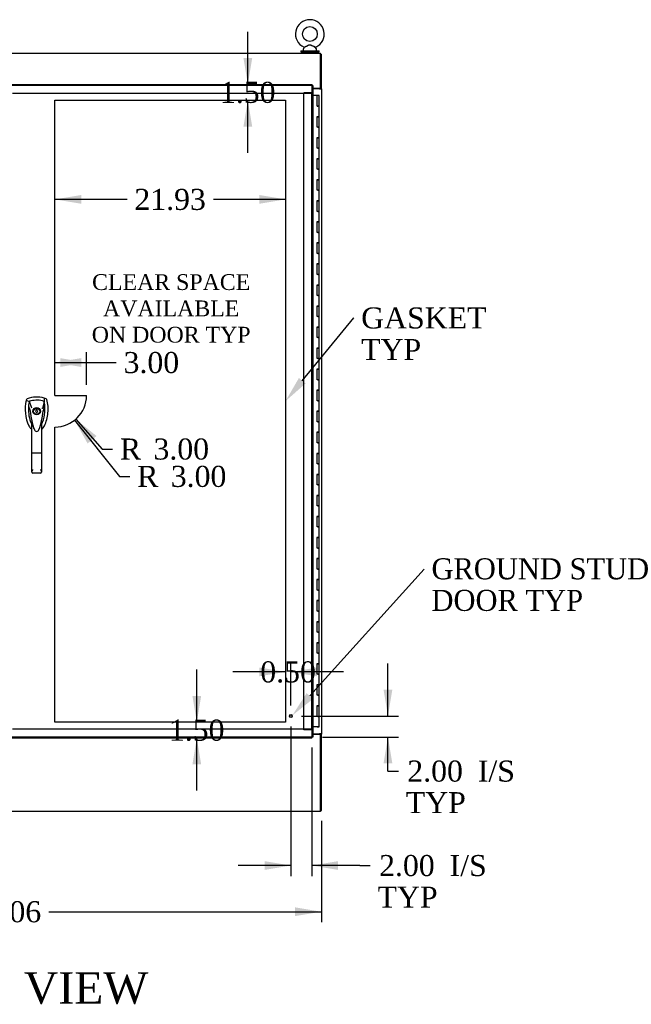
# Model space of a CAD drawing. Header units: inches. Extents: x 2 to 538, y -2 to 358.
# Tile 5 of 18: x 162 to 220, y 115 to 209. Entities that reach past the tile are written whole.
import ezdxf
from ezdxf import colors
from ezdxf.entities.mleader import LeaderData, LeaderLine
from ezdxf.enums import TextEntityAlignment as Align
from ezdxf.lldxf.tags import DXFTag
from ezdxf.math import Vec2, Vec3

# ---------------------------------------------------------------- set-up
doc = ezdxf.new("R2010")
doc.units = ezdxf.units.IN
doc.header["$MEASUREMENT"] = 0
for name, color, linetype in [('COM54578-60', 7, 'Continuous'), ('COM56746-3', 7, 'Continuous'), ('COM71117-4', 7, 'Continuous'), ('COM71118-4', 7, 'Continuous'), ('COM71119-3', 7, 'Continuous'), ('Default', 7, 'Continuous'), ('DV1_Default', 7, 'Continuous'), ('GSK11033', 7, 'Continuous'), ('HAN13066', 7, 'Continuous'), ('SCS00680', 7, 'Continuous'), ('STD21878', 7, 'Continuous'), ('WAF25362', 7, 'Continuous'), ('WAM254785', 7, 'Continuous')]:
    doc.layers.add(name, color=color, linetype=linetype)
doc.styles.add('SEACAD_Times_New_Roman', font='times.ttf')
tags = doc.linetypes.add('HIDDEN2', pattern=[0.1875, 0.125, -0.0625]).pattern_tags.tags
tags[6:7] = [DXFTag(74, 4), DXFTag(75, 0), DXFTag(340, '0'), DXFTag(46, 0.0), DXFTag(50, 0.0), DXFTag(44, 0.0), DXFTag(45, 0.0)]
tags[4:5] = [DXFTag(74, 4), DXFTag(75, 0), DXFTag(340, '0'), DXFTag(46, 0.0), DXFTag(50, 0.0), DXFTag(44, 0.0), DXFTag(45, 0.0)]
doc.dimstyles.new('HAMMOND_(STH_-_540x360)', dxfattribs={"dimtxt": 2, "dimasz": 2.5, "dimexe": 1, "dimexo": 1, "dimgap": 0.5, "dimtad": 0, "dimtih": 1, "dimtoh": 1, "dimzin": 0, "dimdsep": 46, "dimtxsty": 'SEACAD_Times_New_Roman', "dimblk1": '_SE_FILLED', "dimblk2": '_SE_FILLED', "dimsah": 1, "dimcen": 1, "dimadec": 0, "dimazin": 0, "dimtfac": 0.8, "dimtofl": 0, "dimtmove": 0, "dimatfit": 3, "dimfxl": 1, "dimtolj": 1, "dimtzin": 0, "dimarcsym": 0})

# ---------------------------------------------------------------- blocks, each defined once
blk = doc.blocks.new('DMBLK384')
at = {"layer": 'DV1_Default', "linetype": 'Continuous'}
for points in [[(183.543, 205.021), (183.959, 202.521), (184.376, 205.021)], [(183.543, 198.521), (184.376, 198.521), (183.959, 201.021)]]:
    blk.add_hatch(color=7, dxfattribs=at).paths.add_polyline_path(points)
at = {"layer": 'DV1_Default', "color": 7, "linetype": 'Continuous'}
for p, q in [((183.959, 202.521), (183.959, 207.521)), ((183.959, 196.021), (183.959, 201.021))]:
    blk.add_line(p, q, dxfattribs=at)
at = {"layer": 'DV1_Default', "color": 7, "linetype": 'Continuous', "style": 'SEACAD_Times_New_Roman'}
blk.add_text('1.50', height=2, dxfattribs=at).set_placement((181.305, 202.771), align=Align.TOP_LEFT)
blk = doc.blocks.new('_SE_FILLED')
at = {"color": 0}
blk.add_line((0, 0), (-1, 0), dxfattribs=at)
blk.add_solid([(0, 0), (-1, -0.1665), (-1, 0.1665), (0, 0)], dxfattribs=at)
blk = doc.blocks.new('DMBLK385')
at = {"layer": 'DV1_Default', "linetype": 'Continuous'}
for points in [[(178.689, 144.396), (179.105, 141.896), (179.522, 144.396)], [(178.689, 137.896), (179.522, 137.896), (179.105, 140.396)]]:
    blk.add_hatch(color=7, dxfattribs=at).paths.add_polyline_path(points)
at = {"layer": 'DV1_Default', "color": 7, "linetype": 'Continuous'}
for p, q in [((179.105, 141.896), (179.105, 146.896)), ((179.105, 135.396), (179.105, 140.396))]:
    blk.add_line(p, q, dxfattribs=at)
at = {"layer": 'DV1_Default', "color": 7, "linetype": 'Continuous', "style": 'SEACAD_Times_New_Roman'}
blk.add_text('1.50', height=2, dxfattribs=at).set_placement((176.451, 142.146), align=Align.TOP_LEFT)
blk = doc.blocks.new('DMBLK386')
at = {"layer": 'DV1_Default', "linetype": 'Continuous'}
for points in [[(185.047, 147.101), (185.047, 146.267), (187.547, 146.684)], [(190.547, 147.101), (188.047, 146.684), (190.547, 146.267)]]:
    blk.add_hatch(color=7, dxfattribs=at).paths.add_polyline_path(points)
at = {"layer": 'DV1_Default', "color": 7, "linetype": 'Continuous'}
for p, q in [((188.047, 143.491), (188.047, 147.684)), ((187.547, 146.684), (182.547, 146.684)), ((193.047, 146.684), (188.047, 146.684))]:
    blk.add_line(p, q, dxfattribs=at)
at = {"layer": 'DV1_Default', "color": 7, "linetype": 'Continuous', "style": 'SEACAD_Times_New_Roman'}
blk.add_text('0.50', height=2, dxfattribs=at).set_placement((185.143, 147.684), align=Align.TOP_LEFT)
blk = doc.blocks.new('DMBLK387')
at = {"layer": 'DV1_Default', "linetype": 'Continuous'}
for points in [[(168.117, 176.507), (165.617, 176.09), (168.117, 175.674)], [(166.117, 176.507), (166.117, 175.674), (168.617, 176.09)]]:
    blk.add_hatch(color=7, dxfattribs=at).paths.add_polyline_path(points)
at = {"layer": 'DV1_Default', "color": 7, "linetype": 'Continuous'}
for p, q in [((165.617, 173.958), (165.617, 177.09)), ((168.617, 173.958), (168.617, 177.09)), ((165.617, 176.09), (170.442, 176.09)), ((170.442, 176.09), (171.442, 176.09))]:
    blk.add_line(p, q, dxfattribs=at)
at = {"layer": 'DV1_Default', "color": 7, "linetype": 'Continuous', "style": 'SEACAD_Times_New_Roman'}
blk.add_text('3.00', height=2, dxfattribs=at).set_placement((172.142, 177.09), align=Align.TOP_LEFT)
blk = doc.blocks.new('DMBLK388')
at = {"layer": 'DV1_Default', "linetype": 'Continuous'}
blk.add_hatch(color=7, dxfattribs=at).paths.add_polyline_path([(169.564, 169.105), (167.599, 170.706), (168.938, 168.554)])
at = {"layer": 'DV1_Default', "color": 7, "linetype": 'Continuous'}
for p, q in [((167.599, 170.706), (170.096, 167.869)), ((170.096, 167.869), (171.096, 167.869))]:
    blk.add_line(p, q, dxfattribs=at)
at = {"layer": 'DV1_Default', "color": 7, "linetype": 'Continuous', "style": 'SEACAD_Times_New_Roman'}
for s, p in [('R', (171.796, 168.869)), ('3.00', (174.987, 168.869))]:
    blk.add_text(s, height=2, dxfattribs=at).set_placement(p, align=Align.TOP_LEFT)
blk = doc.blocks.new('DMBLK406')
at = {"layer": 'Default', "linetype": 'Continuous'}
for points in [[(133.394, 123.471), (133.394, 124.305), (130.894, 123.888)], [(188.454, 123.471), (190.954, 123.888), (188.454, 124.305)]]:
    blk.add_hatch(color=7, dxfattribs=at).paths.add_polyline_path(points)
at = {"layer": 'Default', "color": 7, "linetype": 'Continuous'}
for p, q in [((130.894, 132.522), (130.894, 122.888)), ((190.954, 132.522), (190.954, 122.888)), ((130.894, 123.888), (156.811, 123.888)), ((165.036, 123.888), (190.954, 123.888))]:
    blk.add_line(p, q, dxfattribs=at)
at = {"layer": 'Default', "color": 7, "linetype": 'Continuous', "style": 'SEACAD_Times_New_Roman'}
blk.add_text('60.06', height=2, dxfattribs=at).set_placement((157.511, 124.888), align=Align.TOP_LEFT)
blk = doc.blocks.new('DMBLK410')
at = {"layer": 'Default', "linetype": 'Continuous'}
for points in [[(197.701, 144.991), (196.867, 144.991), (197.284, 142.491)], [(197.701, 137.991), (197.284, 140.491), (196.867, 137.991)]]:
    blk.add_hatch(color=7, dxfattribs=at).paths.add_polyline_path(points)
at = {"layer": 'Default', "color": 7, "linetype": 'Continuous'}
for p, q in [((197.284, 142.491), (197.284, 147.491)), ((189.047, 142.491), (198.284, 142.491)), ((191.047, 140.491), (198.284, 140.491)), ((197.284, 137.256), (197.284, 140.491)), ((197.284, 137.256), (198.284, 137.256))]:
    blk.add_line(p, q, dxfattribs=at)
at = {"layer": 'Default', "color": 7, "linetype": 'Continuous', "style": 'SEACAD_Times_New_Roman'}
for s, p in [('2.00', (199.126, 138.256)), ('I/S', (205.834, 138.256)), ('TYP', (198.984, 135.256))]:
    blk.add_text(s, height=2, dxfattribs=at).set_placement(p, align=Align.TOP_LEFT)
blk = doc.blocks.new('DMBLK411')
at = {"layer": 'Default', "linetype": 'Continuous'}
blk.add_hatch(color=7, dxfattribs=at).paths.add_polyline_path([(169.369, 168.915), (167.486, 170.612), (168.717, 168.396)])
at = {"layer": 'Default', "color": 7, "linetype": 'Continuous'}
for p, q in [((167.486, 170.612), (171.74, 165.269)), ((171.74, 165.269), (172.74, 165.269))]:
    blk.add_line(p, q, dxfattribs=at)
at = {"layer": 'Default', "color": 7, "linetype": 'Continuous', "style": 'SEACAD_Times_New_Roman'}
for s, p in [('R', (173.44, 166.269)), ('3.00', (176.631, 166.269))]:
    blk.add_text(s, height=2, dxfattribs=at).set_placement(p, align=Align.TOP_LEFT)
blk = doc.blocks.new('DMBLK413')
at = {"layer": 'Default', "linetype": 'Continuous'}
for points in [[(185.547, 127.861), (188.047, 128.277), (185.547, 128.694)], [(192.547, 127.861), (192.547, 128.694), (190.047, 128.277)]]:
    blk.add_hatch(color=7, dxfattribs=at).paths.add_polyline_path(points)
at = {"layer": 'Default', "color": 7, "linetype": 'Continuous'}
for p, q in [((188.047, 141.491), (188.047, 127.277)), ((190.047, 139.491), (190.047, 127.277)), ((188.047, 128.277), (183.047, 128.277)), ((194.601, 128.277), (190.047, 128.277)), ((194.601, 128.277), (195.601, 128.277))]:
    blk.add_line(p, q, dxfattribs=at)
at = {"layer": 'Default', "color": 7, "linetype": 'Continuous', "style": 'SEACAD_Times_New_Roman'}
for s, p in [('2.00', (196.443, 129.277)), ('I/S', (203.151, 129.277)), ('TYP', (196.301, 126.277))]:
    blk.add_text(s, height=2, dxfattribs=at).set_placement(p, align=Align.TOP_LEFT)
blk = doc.blocks.new('DMBLK414')
at = {"layer": 'Default', "linetype": 'Continuous'}
for points in [[(168.117, 191.181), (168.117, 192.015), (165.617, 191.598)], [(185.047, 191.181), (187.547, 191.598), (185.047, 192.015)]]:
    blk.add_hatch(color=7, dxfattribs=at).paths.add_polyline_path(points)
at = {"layer": 'Default', "color": 7, "linetype": 'Continuous'}
for p, q in [((172.47, 191.598), (165.617, 191.598)), ((187.547, 191.598), (180.695, 191.598))]:
    blk.add_line(p, q, dxfattribs=at)
at = {"layer": 'Default', "color": 7, "linetype": 'Continuous', "style": 'SEACAD_Times_New_Roman'}
blk.add_text('21.93', height=2, dxfattribs=at).set_placement((173.17, 192.598), align=Align.TOP_LEFT)
blk = doc.blocks.new('SE')
at = {"layer": 'COM54578-60', "color": 7, "linetype": 'Continuous'}
for p, q in [((190.56, 201.458), (190.142, 201.458)), ((190.56, 200.458), (190.56, 201.458)), ((190.744, 201.458), (190.56, 201.458)), ((190.744, 200.458), (190.744, 201.458)), ((190.56, 200.458), (190.627, 200.458)), ((190.744, 200.458), (190.56, 200.458)), ((190.577, 200.458), (190.577, 200.458)), ((190.744, 200.458), (190.627, 200.458)), ((190.677, 200.458), (190.677, 200.458)), ((190.744, 199.457), (190.744, 200.458)), ((190.744, 199.458), (190.51, 199.458)), ((190.627, 199.457), (190.56, 199.457)), ((190.56, 198.458), (190.56, 199.457)), ((190.627, 199.457), (190.744, 199.457)), ((190.744, 198.458), (190.744, 199.458)), ((190.627, 198.458), (190.56, 198.458)), ((190.627, 198.458), (190.744, 198.458)), ((190.744, 198.458), (190.627, 198.458)), ((190.744, 197.457), (190.744, 198.458)), ((190.744, 197.458), (190.51, 197.458)), ((190.627, 197.457), (190.56, 197.457)), ((190.56, 196.458), (190.56, 197.457)), ((190.627, 197.457), (190.744, 197.457)), ((190.744, 196.458), (190.744, 197.458)), ((190.627, 196.458), (190.56, 196.458)), ((190.627, 196.458), (190.744, 196.458)), ((190.744, 196.458), (190.627, 196.458)), ((190.744, 195.457), (190.744, 196.458)), ((190.744, 195.458), (190.51, 195.458)), ((190.627, 195.457), (190.56, 195.457)), ((190.56, 194.458), (190.56, 195.457)), ((190.627, 195.457), (190.744, 195.457)), ((190.744, 194.458), (190.744, 195.458)), ((190.627, 194.458), (190.56, 194.458)), ((190.627, 194.458), (190.744, 194.458)), ((190.744, 194.458), (190.627, 194.458)), ((190.744, 193.457), (190.744, 194.458)), ((190.744, 193.458), (190.51, 193.458)), ((190.627, 193.457), (190.56, 193.457)), ((190.56, 192.458), (190.56, 193.457)), ((190.627, 193.457), (190.744, 193.457)), ((190.744, 192.458), (190.744, 193.458)), ((190.627, 192.458), (190.56, 192.458)), ((190.627, 192.458), (190.744, 192.458)), ((190.744, 192.458), (190.627, 192.458)), ((190.744, 191.457), (190.744, 192.458)), ((190.744, 191.458), (190.51, 191.458)), ((190.627, 191.457), (190.56, 191.457)), ((190.56, 190.458), (190.56, 191.457)), ((190.627, 191.457), (190.744, 191.457)), ((190.744, 190.458), (190.744, 191.458)), ((190.627, 190.458), (190.56, 190.458)), ((190.627, 190.458), (190.744, 190.458)), ((190.744, 190.458), (190.627, 190.458)), ((190.744, 189.457), (190.744, 190.458)), ((190.744, 189.458), (190.51, 189.458)), ((190.627, 189.457), (190.56, 189.457)), ((190.56, 188.458), (190.56, 189.457)), ((190.627, 189.457), (190.744, 189.457)), ((190.744, 188.458), (190.744, 189.458)), ((190.627, 188.458), (190.56, 188.458)), ((190.627, 188.458), (190.744, 188.458)), ((190.744, 188.458), (190.627, 188.458)), ((190.744, 187.457), (190.744, 188.458)), ((190.744, 187.458), (190.51, 187.458)), ((190.627, 187.457), (190.56, 187.457)), ((190.56, 186.458), (190.56, 187.457)), ((190.627, 187.457), (190.744, 187.457)), ((190.744, 186.458), (190.744, 187.458)), ((190.627, 186.458), (190.56, 186.458)), ((190.627, 186.458), (190.744, 186.458)), ((190.744, 186.458), (190.627, 186.458)), ((190.744, 185.457), (190.744, 186.458)), ((190.744, 185.458), (190.51, 185.458)), ((190.627, 185.457), (190.56, 185.457)), ((190.56, 184.458), (190.56, 185.457)), ((190.627, 185.457), (190.744, 185.457)), ((190.744, 184.458), (190.744, 185.458)), ((190.627, 184.458), (190.56, 184.458)), ((190.627, 184.458), (190.744, 184.458)), ((190.744, 184.458), (190.627, 184.458)), ((190.744, 183.457), (190.744, 184.458)), ((190.744, 183.458), (190.51, 183.458)), ((190.627, 183.457), (190.56, 183.457)), ((190.56, 182.458), (190.56, 183.457)), ((190.627, 183.457), (190.744, 183.457)), ((190.744, 182.458), (190.744, 183.458)), ((190.627, 182.458), (190.56, 182.458)), ((190.627, 182.458), (190.744, 182.458)), ((190.744, 182.458), (190.627, 182.458)), ((190.744, 181.457), (190.744, 182.458)), ((190.744, 181.458), (190.51, 181.458)), ((190.627, 181.457), (190.56, 181.457)), ((190.56, 180.458), (190.56, 181.457)), ((190.627, 181.457), (190.744, 181.457)), ((190.744, 180.458), (190.744, 181.458)), ((190.627, 180.458), (190.56, 180.458)), ((190.627, 180.458), (190.744, 180.458)), ((190.744, 180.458), (190.627, 180.458)), ((190.744, 179.457), (190.744, 180.458)), ((190.744, 179.458), (190.51, 179.458)), ((190.627, 179.457), (190.56, 179.457)), ((190.56, 178.458), (190.56, 179.457)), ((190.627, 179.457), (190.744, 179.457)), ((190.744, 178.458), (190.744, 179.458)), ((190.627, 178.458), (190.56, 178.458)), ((190.627, 178.458), (190.744, 178.458)), ((190.744, 178.458), (190.627, 178.458)), ((190.744, 177.457), (190.744, 178.458)), ((190.744, 177.458), (190.51, 177.458)), ((190.627, 177.457), (190.56, 177.457)), ((190.56, 176.458), (190.56, 177.457)), ((190.627, 177.457), (190.744, 177.457)), ((190.744, 176.458), (190.744, 177.458)), ((190.627, 176.458), (190.56, 176.458)), ((190.627, 176.458), (190.744, 176.458)), ((190.744, 176.458), (190.627, 176.458)), ((190.744, 175.457), (190.744, 176.458)), ((190.744, 175.458), (190.51, 175.458)), ((190.627, 175.457), (190.56, 175.457)), ((190.56, 174.458), (190.56, 175.457)), ((190.627, 175.457), (190.744, 175.457)), ((190.744, 174.458), (190.744, 175.458)), ((190.627, 174.458), (190.56, 174.458)), ((190.627, 174.458), (190.744, 174.458)), ((190.744, 174.458), (190.627, 174.458)), ((190.744, 173.457), (190.744, 174.458)), ((190.744, 173.458), (190.51, 173.458)), ((190.627, 173.457), (190.56, 173.457)), ((190.56, 172.458), (190.56, 173.457)), ((190.627, 173.457), (190.744, 173.457)), ((190.744, 172.458), (190.744, 173.458)), ((190.627, 172.458), (190.56, 172.458)), ((190.627, 172.458), (190.744, 172.458)), ((190.744, 172.458), (190.627, 172.458)), ((190.744, 171.457), (190.744, 172.458)), ((190.744, 171.458), (190.51, 171.458)), ((190.627, 171.457), (190.56, 171.457)), ((190.56, 170.458), (190.56, 171.457)), ((190.627, 171.457), (190.744, 171.457)), ((190.744, 170.458), (190.744, 171.458)), ((190.627, 170.458), (190.56, 170.458)), ((190.627, 170.458), (190.744, 170.458)), ((190.744, 170.458), (190.627, 170.458)), ((190.744, 169.457), (190.744, 170.458)), ((190.744, 169.458), (190.51, 169.458)), ((190.627, 169.457), (190.56, 169.457)), ((190.56, 168.458), (190.56, 169.457)), ((190.627, 169.457), (190.744, 169.457)), ((190.744, 168.458), (190.744, 169.458)), ((190.627, 168.458), (190.56, 168.458)), ((190.627, 168.458), (190.744, 168.458)), ((190.744, 168.458), (190.627, 168.458)), ((190.744, 167.457), (190.744, 168.458)), ((190.744, 167.458), (190.51, 167.458)), ((190.627, 167.457), (190.56, 167.457)), ((190.56, 166.458), (190.56, 167.457)), ((190.627, 167.457), (190.744, 167.457)), ((190.744, 166.458), (190.744, 167.458)), ((190.627, 166.458), (190.56, 166.458)), ((190.627, 166.458), (190.744, 166.458)), ((190.744, 166.458), (190.627, 166.458)), ((190.744, 165.457), (190.744, 166.458)), ((190.744, 165.458), (190.51, 165.458)), ((190.627, 165.457), (190.56, 165.457)), ((190.56, 164.458), (190.56, 165.457)), ((190.627, 165.457), (190.744, 165.457)), ((190.744, 164.458), (190.744, 165.458)), ((190.627, 164.458), (190.56, 164.458)), ((190.627, 164.458), (190.744, 164.458)), ((190.744, 164.458), (190.627, 164.458)), ((190.744, 163.457), (190.744, 164.458)), ((190.744, 163.458), (190.51, 163.458)), ((190.627, 163.457), (190.56, 163.457)), ((190.56, 162.458), (190.56, 163.457)), ((190.627, 163.457), (190.744, 163.457)), ((190.744, 162.458), (190.744, 163.458)), ((190.627, 162.458), (190.56, 162.458)), ((190.627, 162.458), (190.744, 162.458)), ((190.744, 162.458), (190.627, 162.458)), ((190.744, 161.457), (190.744, 162.458)), ((190.744, 161.458), (190.51, 161.458)), ((190.627, 161.457), (190.56, 161.457)), ((190.56, 160.458), (190.56, 161.457)), ((190.627, 161.457), (190.744, 161.457)), ((190.744, 160.458), (190.744, 161.458)), ((190.627, 160.458), (190.56, 160.458)), ((190.627, 160.458), (190.744, 160.458)), ((190.744, 160.458), (190.627, 160.458)), ((190.744, 159.457), (190.744, 160.458)), ((190.744, 159.458), (190.51, 159.458)), ((190.627, 159.457), (190.56, 159.457)), ((190.56, 158.458), (190.56, 159.457)), ((190.627, 159.457), (190.744, 159.457)), ((190.744, 158.458), (190.744, 159.458)), ((190.627, 158.458), (190.56, 158.458)), ((190.627, 158.458), (190.744, 158.458)), ((190.744, 158.458), (190.627, 158.458)), ((190.744, 157.457), (190.744, 158.458)), ((190.744, 157.458), (190.51, 157.458)), ((190.627, 157.457), (190.56, 157.457)), ((190.56, 156.458), (190.56, 157.457)), ((190.627, 157.457), (190.744, 157.457)), ((190.744, 156.458), (190.744, 157.458)), ((190.627, 156.458), (190.56, 156.458)), ((190.627, 156.458), (190.744, 156.458)), ((190.744, 156.458), (190.627, 156.458)), ((190.744, 155.457), (190.744, 156.458)), ((190.744, 155.458), (190.51, 155.458)), ((190.627, 155.457), (190.56, 155.457)), ((190.56, 154.458), (190.56, 155.457)), ((190.627, 155.457), (190.744, 155.457)), ((190.744, 154.458), (190.744, 155.458)), ((190.627, 154.458), (190.56, 154.458)), ((190.627, 154.458), (190.744, 154.458)), ((190.744, 154.458), (190.627, 154.458)), ((190.744, 153.457), (190.744, 154.458)), ((190.744, 153.458), (190.51, 153.458)), ((190.627, 153.457), (190.56, 153.457)), ((190.56, 152.458), (190.56, 153.457)), ((190.627, 153.457), (190.744, 153.457)), ((190.744, 152.458), (190.744, 153.458)), ((190.627, 152.458), (190.56, 152.458)), ((190.627, 152.458), (190.744, 152.458)), ((190.744, 152.458), (190.627, 152.458)), ((190.744, 151.457), (190.744, 152.458)), ((190.744, 151.458), (190.51, 151.458)), ((190.627, 151.457), (190.56, 151.457)), ((190.56, 150.458), (190.56, 151.457)), ((190.627, 151.457), (190.744, 151.457)), ((190.744, 150.458), (190.744, 151.458)), ((190.627, 150.458), (190.56, 150.458)), ((190.627, 150.458), (190.744, 150.458)), ((190.744, 150.458), (190.627, 150.458)), ((190.744, 149.457), (190.744, 150.458)), ((190.744, 149.458), (190.51, 149.458)), ((190.627, 149.457), (190.56, 149.457)), ((190.56, 148.458), (190.56, 149.457)), ((190.627, 149.457), (190.744, 149.457)), ((190.744, 148.458), (190.744, 149.458)), ((190.627, 148.458), (190.56, 148.458)), ((190.627, 148.458), (190.744, 148.458)), ((190.744, 148.458), (190.627, 148.458)), ((190.744, 147.457), (190.744, 148.458)), ((190.744, 147.458), (190.51, 147.458)), ((190.627, 147.457), (190.56, 147.457)), ((190.56, 146.458), (190.56, 147.457)), ((190.627, 147.457), (190.744, 147.457)), ((190.744, 146.458), (190.744, 147.458)), ((190.627, 146.458), (190.56, 146.458)), ((190.627, 146.458), (190.744, 146.458)), ((190.744, 146.458), (190.627, 146.458)), ((190.744, 145.457), (190.744, 146.458)), ((190.744, 145.458), (190.51, 145.458)), ((190.627, 145.457), (190.56, 145.457)), ((190.56, 144.458), (190.56, 145.457)), ((190.627, 145.457), (190.744, 145.457)), ((190.744, 144.458), (190.744, 145.458)), ((190.627, 144.458), (190.56, 144.458)), ((190.627, 144.458), (190.744, 144.458)), ((190.744, 144.458), (190.627, 144.458)), ((190.744, 143.457), (190.744, 144.458)), ((190.744, 143.458), (190.51, 143.458)), ((190.56, 142.458), (190.56, 143.457)), ((190.627, 143.457), (190.56, 143.457)), ((190.627, 143.457), (190.744, 143.457)), ((190.744, 142.458), (190.744, 143.458)), ((190.627, 142.458), (190.56, 142.458)), ((190.627, 142.458), (190.744, 142.458)), ((190.744, 142.458), (190.627, 142.458)), ((190.744, 141.458), (190.744, 142.458)), ((190.627, 141.458), (190.142, 141.458)), ((190.565, 141.423), (190.565, 141.449)), ((190.565, 141.449), (190.615, 141.449)), ((190.615, 141.423), (190.565, 141.423)), ((190.577, 141.458), (190.577, 141.449)), ((190.64, 141.449), (190.615, 141.449)), ((190.64, 141.423), (190.615, 141.423)), ((190.627, 141.458), (190.744, 141.458)), ((190.64, 141.449), (190.69, 141.449)), ((190.69, 141.423), (190.64, 141.423)), ((190.677, 141.449), (190.677, 141.458)), ((190.69, 141.449), (190.69, 141.423))]:
    blk.add_line(p, q, dxfattribs=at)
at = {"layer": 'COM56746-3', "color": 7, "linetype": 'Continuous'}
for p, q in [((160.817, 202.521), (190.047, 202.521)), ((189.999, 202.378), (189.999, 202.378)), ((189.999, 202.378), (189.999, 202.378)), ((189.999, 202.378), (190, 202.378)), ((189.999, 202.378), (189.999, 202.378)), ((190, 202.378), (190.047, 202.426)), ((190.047, 202.521), (190.047, 202.465)), ((190.047, 202.426), (190.047, 202.465)), ((190.047, 202.426), (190.086, 202.426)), ((190.142, 202.426), (190.086, 202.426)), ((190.142, 202.426), (190.142, 140.491)), ((190.047, 140.396), (160.817, 140.396)), ((189.999, 140.539), (189.999, 140.539)), ((189.999, 140.539), (189.999, 140.539)), ((190, 140.539), (189.999, 140.539)), ((189.999, 140.539), (190.047, 140.491)), ((189.999, 140.539), (189.999, 140.539)), ((190.047, 140.491), (190.086, 140.491)), ((190.047, 140.491), (190.047, 140.452)), ((190.047, 140.396), (190.047, 140.452)), ((190.142, 140.491), (190.086, 140.491))]:
    blk.add_line(p, q, dxfattribs=at)
for centre, start, end in [((190.977, 201.896), 148.56128, 153.76327), ((189.518, 203.356), 296.23673, 301.43872), ((190.977, 141.02), 206.23673, 211.43872), ((189.518, 139.561), 58.56128, 63.76327)]:
    blk.add_arc(centre, 1.09, start, end, dxfattribs=at)
at = {"layer": 'COM71117-4', "color": 7, "linetype": 'Continuous'}
for p, q in [((190.142, 140.772), (190.859, 140.772)), ((190.859, 133.617), (190.859, 140.772)), ((190.859, 133.427), (130.989, 133.427)), ((190.859, 133.427), (190.859, 133.617))]:
    blk.add_line(p, q, dxfattribs=at)
at = {"layer": 'COM71118-4', "color": 7, "linetype": 'Continuous'}
for p, q in [((130.989, 205.487), (190.859, 205.487)), ((190.859, 205.297), (190.859, 205.487)), ((190.859, 202.142), (190.859, 205.297)), ((190.859, 202.142), (190.142, 202.142))]:
    blk.add_line(p, q, dxfattribs=at)
at = {"layer": 'COM71119-3', "color": 7, "linetype": 'Continuous'}
for p, q in [((190.859, 205.392), (190.954, 205.392)), ((190.954, 202.142), (190.954, 205.392)), ((190.764, 202.112), (190.142, 202.112)), ((190.764, 202.112), (190.954, 202.112)), ((190.859, 202.112), (190.859, 202.142)), ((190.954, 202.142), (190.859, 202.142)), ((190.954, 202.112), (190.954, 202.142)), ((190.954, 202.112), (190.954, 140.802)), ((190.142, 140.802), (190.764, 140.802)), ((190.954, 140.802), (190.764, 140.802)), ((190.859, 140.802), (190.859, 140.772)), ((190.859, 140.772), (190.954, 140.772)), ((190.954, 140.802), (190.954, 140.772)), ((190.954, 133.522), (190.954, 140.772)), ((190.859, 133.522), (190.954, 133.522))]:
    blk.add_line(p, q, dxfattribs=at)
at = {"layer": 'DV1_Default', "color": 7, "linetype": 'HIDDEN2'}
for p, q in [((165.617, 201.021), (187.547, 201.021)), ((165.617, 172.958), (165.617, 201.021)), ((187.547, 201.021), (187.547, 141.896)), ((165.617, 172.958), (168.617, 172.958)), ((165.617, 141.896), (165.617, 169.958)), ((187.547, 141.896), (165.617, 141.896))]:
    blk.add_line(p, q, dxfattribs=at)
blk.add_arc((165.617, 172.958), 3, 270, 0, dxfattribs=at)
at = {"layer": 'GSK11033', "color": 7, "linetype": 'HIDDEN2'}
for p, q in [((190.047, 202.426), (160.817, 202.426)), ((190.047, 202.426), (190.047, 202.426)), ((190.047, 202.426), (190.047, 201.676)), ((190.047, 201.676), (161.581, 201.676)), ((189.297, 141.241), (189.297, 201.736)), ((190.047, 201.736), (189.297, 201.736)), ((189.297, 141.181), (189.297, 201.676)), ((190.047, 202.142), (190.047, 201.676)), ((190.047, 141.241), (190.047, 201.736)), ((190.047, 201.458), (190.047, 201.676)), ((190.047, 141.181), (190.047, 144.312)), ((190.047, 140.491), (160.817, 140.491)), ((190.047, 141.241), (161.581, 141.241)), ((190.047, 141.241), (189.297, 141.241)), ((190.047, 141.181), (189.297, 141.181)), ((190.047, 141.241), (190.047, 140.491)), ((190.047, 141.241), (190.047, 140.491))]:
    blk.add_line(p, q, dxfattribs=at)
at = {"layer": 'HAN13066', "color": 7, "linetype": 'Continuous'}
for p, q in [((162.901, 172.561), (162.886, 172.502)), ((162.886, 172.502), (163.17, 172.396)), ((163.17, 172.396), (163.385, 171.825)), ((164.585, 172.396), (164.42, 171.741)), ((164.776, 172.647), (164.596, 172.707)), ((163.271, 171.475), (163.272, 171.475)), ((163.385, 171.825), (163.431, 171.79)), ((163.921, 171.683), (163.833, 171.683)), ((163.833, 171.683), (163.833, 171.548)), ((163.833, 171.369), (163.833, 171.333)), ((163.833, 171.333), (163.921, 171.333)), ((163.921, 171.548), (163.921, 171.683)), ((163.921, 171.333), (163.921, 171.369)), ((164.482, 171.479), (164.483, 171.479)), ((163.422, 167.481), (163.422, 170.459)), ((164.332, 170.459), (164.332, 167.481)), ((163.616, 169.818), (163.62, 169.81)), ((164.332, 170.179), (164.357, 170.225)), ((163.422, 165.673), (163.422, 167.481)), ((164.242, 167.476), (163.512, 167.476)), ((164.332, 167.481), (164.332, 165.673)), ((164.242, 165.583), (163.512, 165.583))]:
    blk.add_line(p, q, dxfattribs=at)
for radius in [0.35, 0.3]:
    blk.add_circle((163.877, 171.458), radius, dxfattribs=at)
for centre, radius, start, end in [((166.509, 171.649), 3.721, 166.75318, 205.10266), ((163.877, 170.224), 2.585, 73.85893, 110.34924), ((166.509, 171.649), 3.421, 167.3846, 174.70184), ((163.877, 170.224), 2.285, 106.83853, 108.03431), ((163.877, 170.224), 2.285, 104.45028, 106.83853), ((163.877, 170.224), 2.285, 71.96569, 104.45028), ((161.246, 171.649), 3.421, 10.11379, 12.6154), ((161.246, 171.649), 3.421, 8.519, 10.11379), ((166.509, 171.649), 3.421, 174.70184, 200.20775), ((170.119, 172.045), 6.872, 184.75423, 199.9908), ((163.36, 170.128), 1.35, 91.23359, 93.76963), ((163.877, 171.458), 0.1, 115.94448, 244.05552), ((163.877, 171.458), 0.1, 295.94448, 64.05552), ((157.439, 172.074), 7.068, 340.3478, 355.1696), ((161.246, 171.649), 3.421, 334.89734, 7.2824), ((177.241, 145.031), 29.627, 115.64179, 115.75394), ((164.418, 170.69), 0.791, 85.30773, 89.6394), ((161.246, 171.649), 3.421, 7.2824, 8.519), ((166.509, 171.649), 3.421, 200.20775, 205.10266), ((161.893, 169.854), 1.646, 10.27719, 21.64676), ((163.818, 170.388), 0.75, 233.47883, 238.15135), ((163.818, 170.388), 0.45, 205.10266, 208.42246), ((163.879, 169.784), 0.234, 202.28022, 338.21669), ((163.936, 170.388), 0.45, 331.57754, 334.89734), ((163.936, 170.388), 0.75, 301.84865, 334.89734), ((163.513, 165.673), 0.0903, 180.00172, 181.11543), ((163.512, 165.673), 0.09, 181.11716, 270), ((164.242, 165.673), 0.09, 270, 358.88284), ((164.242, 165.673), 0.0903, 358.88457, 359.99828)]:
    blk.add_arc(centre, radius, start, end, dxfattribs=at)
for points in [[(162.978, 172.647), (162.941, 172.633), (162.911, 172.6), (162.901, 172.561)], [(164.596, 172.707), (164.592, 172.603), (164.588, 172.5), (164.585, 172.396)], [(164.854, 172.561), (164.844, 172.6), (164.814, 172.633), (164.776, 172.647)], [(163.102, 171.965), (163.158, 171.802), (163.215, 171.638), (163.271, 171.475)], [(164.64, 172.083), (164.587, 171.882), (164.535, 171.68), (164.483, 171.479)], [(163.139, 170.07), (163.191, 169.958), (163.272, 169.859), (163.372, 169.786)]]:
    blk.add_open_spline(points, degree=3, dxfattribs=at)
for points, knots in [([(164.616, 170.07), (164.796, 170.455), (164.91, 170.872), (164.991, 171.718), (164.958, 172.148), (164.854, 172.561)], [0, 0, 0, 0, 0.5, 0.5, 1, 1, 1, 1]), ([(164.242, 170.146), (164.259, 170.204), (164.274, 170.261), (164.298, 170.346), (164.306, 170.375), (164.317, 170.416), (164.321, 170.429), (164.326, 170.447), (164.328, 170.453), (164.331, 170.46), (164.332, 170.461), (164.332, 170.459)], [0, 0, 0, 0, 0.5, 0.5, 0.75, 0.75, 0.875, 0.875, 0.9375, 0.9375, 1, 1, 1, 1]), ([(163.616, 169.818), (163.601, 169.86), (163.587, 169.902), (163.552, 170.012), (163.532, 170.079), (163.512, 170.148)], [0.770336, 0.770336, 0.770336, 0.770336, 0.8588735, 0.8588735, 1, 1, 1, 1]), ([(163.512, 167.476), (163.506, 167.476), (163.5, 167.476), (163.489, 167.476), (163.483, 167.476), (163.472, 167.476), (163.467, 167.476), (163.457, 167.477), (163.453, 167.477), (163.44, 167.478), (163.434, 167.479), (163.427, 167.48), (163.425, 167.48), (163.423, 167.481), (163.422, 167.481), (163.422, 167.481)], [0, 0, 0, 0, 0.125, 0.125, 0.25, 0.25, 0.375, 0.375, 0.5, 0.5, 0.75, 0.75, 0.875, 0.875, 1, 1, 1, 1]), ([(164.332, 167.481), (164.332, 167.481), (164.332, 167.481), (164.329, 167.48), (164.328, 167.48), (164.321, 167.479), (164.314, 167.478), (164.302, 167.477), (164.297, 167.477), (164.287, 167.476), (164.282, 167.476), (164.271, 167.476), (164.266, 167.476), (164.254, 167.476), (164.248, 167.476), (164.242, 167.476)], [0, 0, 0, 0, 0.125, 0.125, 0.25, 0.25, 0.5, 0.5, 0.625, 0.625, 0.75, 0.75, 0.875, 0.875, 1, 1, 1, 1]), ([(163.422, 165.672), (163.423, 165.687), (163.426, 165.704), (163.435, 165.732), (163.438, 165.742), (163.446, 165.761), (163.45, 165.771), (163.462, 165.802), (163.472, 165.823), (163.487, 165.857), (163.492, 165.868), (163.502, 165.891), (163.507, 165.903), (163.512, 165.915)], [0, 0, 0, 0, 0.25, 0.25, 0.375, 0.375, 0.5, 0.5, 0.75, 0.75, 0.875, 0.875, 1, 1, 1, 1]), ([(164.242, 165.915), (164.247, 165.903), (164.253, 165.891), (164.263, 165.868), (164.268, 165.857), (164.283, 165.823), (164.292, 165.802), (164.305, 165.771), (164.309, 165.761), (164.316, 165.742), (164.319, 165.732), (164.328, 165.704), (164.332, 165.687), (164.332, 165.672)], [0, 0, 0, 0, 0.125, 0.125, 0.25, 0.25, 0.5, 0.5, 0.625, 0.625, 0.75, 0.75, 1, 1, 1, 1])]:
    blk.add_open_spline(points, degree=3, knots=knots, dxfattribs=at)
at = {"layer": 'SCS00680', "color": 7, "linetype": 'Continuous'}
for p, q in [((189.234, 205.901), (189.234, 205.781)), ((189.313, 206.017), (189.248, 205.939)), ((190.47, 205.939), (190.404, 206.019)), ((190.484, 205.781), (190.484, 205.901))]:
    blk.add_line(p, q, dxfattribs=at)
blk.add_circle((189.859, 207.311), 0.704, dxfattribs=at)
for centre, radius, start, end in [((189.859, 207.311), 1.367, 294.01953, 246.00965), ((189.294, 205.901), 0.06, 140.32138, 180), ((189.288, 206.035), 0.03, 297.89156, 61.95204), ((190.424, 205.901), 0.06, 0, 39.67862), ((189.294, 205.781), 0.06, 180, 270), ((190.424, 205.781), 0.06, 270, 0)]:
    blk.add_arc(centre, radius, start, end, dxfattribs=at)
for points, knots in [([(189.301, 206.063), (189.301, 206.063), (189.301, 206.063), (189.301, 206.063), (189.302, 206.063), (189.302, 206.063)], [0.934098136, 0.934098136, 0.934098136, 0.934098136, 0.9375, 0.9375, 0.943646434, 0.943646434, 0.943646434, 0.943646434]), ([(189.368, 206.096), (189.407, 206.115), (189.458, 206.14), (189.565, 206.193), (189.622, 206.221), (189.711, 206.257), (189.741, 206.268), (189.803, 206.283), (189.836, 206.287), (189.931, 206.285), (189.994, 206.263), (190.111, 206.213), (190.169, 206.185), (190.275, 206.133), (190.324, 206.108), (190.395, 206.073), (190.417, 206.063), (190.417, 206.063)], [0, 0, 0, 0, 0.0625, 0.0625, 0.125, 0.125, 0.15625, 0.15625, 0.1875, 0.1875, 0.25, 0.25, 0.3125, 0.3125, 0.375, 0.375, 0.4344065, 0.4344065, 0.4344065, 0.4344065]), ([(190.406, 206.016), (190.406, 206.016), (190.388, 206.026), (190.341, 206.052), (190.321, 206.063), (190.276, 206.088), (190.251, 206.101), (190.174, 206.144), (190.119, 206.176), (190.032, 206.22), (190.002, 206.234), (189.941, 206.257), (189.909, 206.265), (189.845, 206.27), (189.812, 206.266), (189.749, 206.248), (189.719, 206.235), (189.631, 206.193), (189.576, 206.162), (189.469, 206.103), (189.419, 206.075), (189.38, 206.054)], [0.5685641, 0.5685641, 0.5685641, 0.5685641, 0.625, 0.625, 0.65625, 0.65625, 0.6875, 0.6875, 0.75, 0.75, 0.78125, 0.78125, 0.8125, 0.8125, 0.84375, 0.84375, 0.875, 0.875, 0.9375, 0.9375, 1, 1, 1, 1])]:
    blk.add_open_spline(points, degree=3, knots=knots, dxfattribs=at)
at = {"layer": 'STD21878', "color": 7, "linetype": 'HIDDEN2'}
for radius in [0.141, 0.125]:
    blk.add_circle((188.047, 142.491), radius, dxfattribs=at)
at = {"layer": 'WAF25362', "color": 7, "linetype": 'Continuous'}
for p, q in [((188.984, 205.721), (190.734, 205.721)), ((188.984, 205.721), (188.984, 205.612)), ((188.984, 205.612), (190.734, 205.612)), ((190.734, 205.612), (190.734, 205.721))]:
    blk.add_line(p, q, dxfattribs=at)
at = {"layer": 'WAM254785', "color": 7, "linetype": 'Continuous'}
for p, q in [((189.109, 205.612), (189.109, 205.487)), ((190.609, 205.487), (190.609, 205.612))]:
    blk.add_line(p, q, dxfattribs=at)
at = {"layer": 'DV1_Default', "color": 7, "linetype": 'Continuous'}
for base, p1, p2, picture, middle in [((183.959, 202.521), (187.547, 201.021), (190.047, 202.521), 'DMBLK384', (183.959, 201.771)), ((179.105, 141.896), (190.047, 140.396), (187.547, 141.896), 'DMBLK385', (179.105, 141.146))]:
    dim = blk.add_linear_dim(base=base, p1=p1, p2=p2, angle=90, text='\\A1;<>', dimstyle='HAMMOND_(STH_-_540x360)', dxfattribs=at)
    dim.commit()
    dim.dimension.update_dxf_attribs({"geometry": picture, "text_midpoint": middle, "dimtype": 160})
dim = blk.add_linear_dim(base=(165.617, 176.09), p1=(165.617, 172.958), p2=(168.617, 172.958), angle=0, text='\\A1;<>', dimstyle='HAMMOND_(STH_-_540x360)', override={"dimtmove": 1}, dxfattribs=at)
dim.commit()
dim.dimension.update_dxf_attribs({"geometry": 'DMBLK387', "text_midpoint": (171.442, 176.09), "dimtype": 161})
dim = blk.add_radius_dim(center=(165.617, 172.958), mpoint=(167.599, 170.706), text='\\A1;<>', dimstyle='HAMMOND_(STH_-_540x360)', dxfattribs=at)
dim.commit()
dim.dimension.update_dxf_attribs({"geometry": 'DMBLK388', "text_midpoint": (171.096, 167.869), "dimtype": 164})
dim = blk.add_linear_dim(base=(187.547, 146.684), p1=(188.047, 142.491), p2=(187.547, 141.896), text='\\A1;<>', dimstyle='HAMMOND_(STH_-_540x360)', dxfattribs=at)
dim.commit()
dim.dimension.update_dxf_attribs({"geometry": 'DMBLK386', "text_midpoint": (187.797, 146.684), "dimtype": 160})

msp = doc.modelspace()

# ---------------------------------------------------------------- block references
at = {"layer": 'Default'}
msp.add_blockref('SE', (0, 0), dxfattribs=at)

# ---------------------------------------------------------------- texts
at = {"layer": 'Default', "color": 7, "linetype": 'Continuous', "style": 'SEACAD_Times_New_Roman'}
msp.add_text('FRONT VIEW', height=3, dxfattribs=at).set_placement((146.678, 118.141), align=Align.TOP_LEFT)
at = {"layer": 'Default', "insert": (176.669, 184.487), "char_height": 1.5, "width": 15.4731, "attachment_point": 2}
msp.add_mtext('{\\fTimes New Roman|b0||i0||c0|p34;\\C7;\\H1.5;\\W1.;CLEAR SPACE \\P}{\\fTimes New Roman|b0||i0||c0|p34;\\C7;\\H1.5;\\W1.;AVAILABLE \\P}{\\fTimes New Roman|b0||i0||c0|p34;\\C7;\\H1.5;\\W1.;ON DOOR TYP}', dxfattribs=at)

# ---------------------------------------------------------------- dimensions: what is measured, and where the dimension line sits
at = {"layer": 'Default', "color": 7, "linetype": 'Continuous'}
dim = msp.add_linear_dim(base=(165.617, 191.598), p1=(187.547, 201.021), p2=(165.617, 201.021), text='\\A1;<>', dimstyle='HAMMOND_(STH_-_540x360)', dxfattribs=at)
dim.commit()
dim.dimension.update_dxf_attribs({"geometry": 'DMBLK414', "text_midpoint": (176.582, 191.598), "dimtype": 160})
dim = msp.add_radius_dim(center=(165.617, 172.958), mpoint=(167.486, 170.612), text='\\A1;<>', dimstyle='HAMMOND_(STH_-_540x360)', dxfattribs=at)
dim.commit()
dim.dimension.update_dxf_attribs({"geometry": 'DMBLK411', "text_midpoint": (172.74, 165.269), "dimtype": 164})
dim = msp.add_linear_dim(base=(197.284, 142.491), p1=(190.047, 140.491), p2=(188.047, 142.491), angle=90, text='\\A1;<> I/S\\PTYP', dimstyle='HAMMOND_(STH_-_540x360)', override={"dimtmove": 1}, dxfattribs=at)
dim.commit()
dim.dimension.update_dxf_attribs({"geometry": 'DMBLK410', "text_midpoint": (198.284, 137.256), "dimtype": 160})
dim = msp.add_linear_dim(base=(188.047, 128.277), p1=(190.047, 140.491), p2=(188.047, 142.491), text='\\A1;<> I/S\\PTYP', dimstyle='HAMMOND_(STH_-_540x360)', override={"dimtmove": 1}, dxfattribs=at)
dim.commit()
dim.dimension.update_dxf_attribs({"geometry": 'DMBLK413', "text_midpoint": (195.601, 128.277), "dimtype": 160})
dim = msp.add_linear_dim(base=(130.894, 123.888), p1=(130.894, 133.522), p2=(190.954, 133.522), angle=0, text='\\A1;<>', dimstyle='HAMMOND_(STH_-_540x360)', dxfattribs=at)
dim.commit()
dim.dimension.update_dxf_attribs({"geometry": 'DMBLK406', "text_midpoint": (160.924, 123.888), "dimtype": 161})

# ---------------------------------------------------------------- leaders
ml = msp.add_multileader_mtext('Standard', dxfattribs=at)
ml.set_content('{\\pxsm0.9;\\fTimes New Roman|b0||i0||c0|p34;\\W1.;GASKET\\PTYP\\P}', color=7)
ml.set_leader_properties()
ml.build(insert=Vec2(0, 0))
ml.multileader.update_dxf_attribs({"dogleg_length": 0, "arrow_head_size": 2.5})
ctx = ml.context
ctx.base_point, ctx.char_height, ctx.arrow_head_size, ctx.landing_gap_size = Vec3(194.648, 179.419), 2, 2.5, 0.7
notes = []
notes.append((ctx, [(0, (1, 1, 0), (194.038, 180.329), (1, 0), 0, [(0, [(187.547, 172.428)], 0, [])])]))
ctx.mtext.insert = Vec3(194.738, 181.329)
ml = msp.add_multileader_mtext('Standard', dxfattribs=at)
ml.set_content('{\\pxsm0.9;\\fTimes New Roman|b0||i0||c0|p34;\\W1.;GROUND STUD\\PDOOR TYP\\P}', color=7)
ml.set_leader_properties()
ml.build(insert=Vec2(0, 0))
ml.multileader.update_dxf_attribs({"dogleg_length": 0, "arrow_head_size": 2.5})
ctx = ml.context
ctx.base_point, ctx.char_height, ctx.arrow_head_size, ctx.landing_gap_size = Vec3(201.329, 155.551), 2, 2.5, 0.7
notes.append((ctx, [(0, (1, 1, 0), (200.719, 156.461), (1, 0), 0, [(0, [(188.181, 142.535)], 0, [])])]))
ctx.mtext.insert = Vec3(201.419, 157.483)
for ctx, leaders in notes:
    for number, flags, end, landing, length, lines in leaders:
        leader = LeaderData()
        leader.index, (leader.has_last_leader_line, leader.has_dogleg_vector, leader.attachment_direction) = number, flags
        leader.last_leader_point, leader.dogleg_vector, leader.dogleg_length = Vec3(end), Vec3(landing), length
        for number, points, colour, breaks in lines:
            line = LeaderLine()
            line.index, line.vertices, line.color, line.breaks = number, Vec3.list(points), colors.encode_raw_color(colour), breaks
            leader.lines.append(line)
        ctx.leaders.append(leader)

doc.saveas('drawing.dxf')
